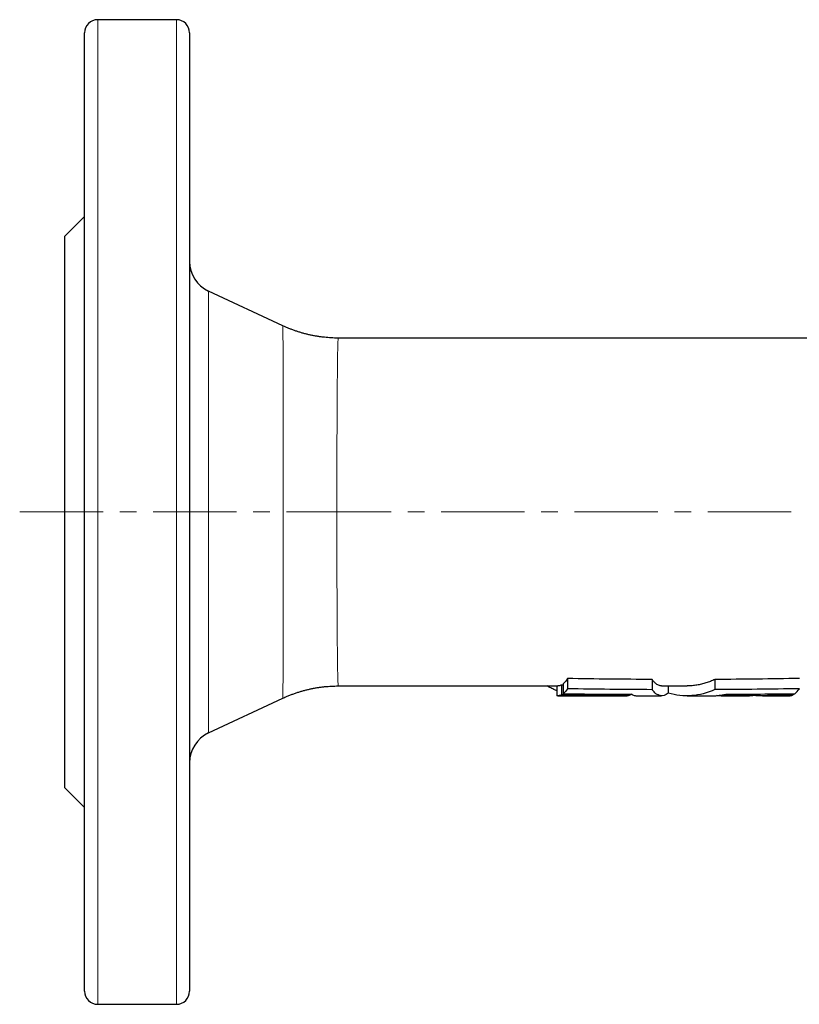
# Model space of a CAD drawing. Header units: millimetres. Extents: x 31 to 472, y 20 to 443.
# Tile 1 of 4: x 31 to 150, y 20 to 170. Entities that reach past the tile are written whole.
import ezdxf

# ---------------------------------------------------------------- set-up
doc = ezdxf.new("R2010")
doc.units = ezdxf.units.MM
doc.linetypes.add('CENTERX2', pattern=[20.32, 12.7, -2.54, 2.54, -2.54])
doc.layers.add('FORMAT', color=7, linetype='Continuous')

msp = doc.modelspace()

# ---------------------------------------------------------------- linework, layer by layer
at = {"color": 7, "linetype": 'Continuous', "lineweight": 25}
for p, q in [((54.99, 169.94), (42.99, 169.94)), ((40.99, 21.94), (40.99, 167.94)), ((56.99, 167.94), (56.99, 21.94)), ((40.99, 139.94), (37.99, 136.94)), ((37.99, 52.94), (37.99, 136.94)), ((71.2, 123.31), (59.88, 128.59)), ((71.2, 123.31), (71.2, 123.31)), ((180.29, 121.44), (79.66, 121.44)), ((114.6, 69.57), (114.6, 68.01)), ((127.47, 69.43), (127.47, 67.87)), ((137.05, 69.43), (137.05, 67.88)), ((79.66, 68.44), (113.11, 68.44)), ((79.66, 68.44), (79.66, 68.44)), ((112.98, 68.44), (112.98, 66.95)), ((113.91, 68.58), (113.65, 68.58)), ((113.65, 68.58), (113.65, 67.07)), ((113.91, 68.76), (113.91, 67.24)), ((128.93, 68.44), (132.8, 68.44)), ((129.93, 68.44), (129.93, 67.36)), ((59.88, 61.28), (71.2, 66.56)), ((71.2, 66.57), (71.2, 66.57)), ((113.11, 66.94), (123.68, 66.94)), ((123.21, 67.18), (123.21, 67.03)), ((125.13, 66.94), (128.93, 66.94)), ((132.8, 66.94), (136.58, 66.94)), ((138.01, 66.94), (141.7, 66.94)), ((139.39, 67.18), (139.39, 67.04)), ((143.16, 67.2), (143.16, 67.05)), ((144.29, 66.94), (148.41, 66.94)), ((145.59, 67.22), (145.59, 67.06)), ((148.96, 67.25), (148.96, 67.08)), ((37.99, 52.94), (40.99, 49.94)), ((42.99, 19.94), (54.99, 19.94))]:
    msp.add_line(p, q, dxfattribs=at)
at = {"color": 8, "linetype": 'Continuous', "lineweight": 18}
for p, q in [((42.99, 169.94), (42.99, 19.94)), ((54.99, 19.94), (54.99, 169.94)), ((59.88, 128.59), (59.88, 61.28))]:
    msp.add_line(p, q, dxfattribs=at)
at = {"color": 7, "linetype": 'Continuous', "lineweight": 25}
for centre, radius, start, end in [((42.99, 167.94), 2, 90, 180), ((54.99, 167.94), 2, 0, 90), ((61.99, 133.12), 5, 180, 245), ((61.99, 56.75), 5, 115, 180), ((42.99, 21.94), 2, 180, 270), ((54.99, 21.94), 2, 270, 0)]:
    msp.add_arc(centre, radius, start, end, dxfattribs=at)
for points, knots in [([(79.66, 121.44), (79.64, 121.44), (79.46, 121.44), (79.1, 121.44), (78.59, 121.46), (78.07, 121.5), (77.56, 121.55), (77.05, 121.61), (76.54, 121.68), (76.04, 121.77), (75.53, 121.86), (75.04, 121.98), (74.54, 122.1), (74.05, 122.24), (73.56, 122.39), (73.08, 122.55), (72.6, 122.72), (72.13, 122.91), (71.66, 123.1), (71.36, 123.24), (71.2, 123.31)], [0, 0, 0, 0, 0.004175, 0.063393, 0.122533, 0.181593, 0.240575, 0.299479, 0.358305, 0.417052, 0.47572, 0.53431, 0.59282, 0.65125, 0.709599, 0.767867, 0.826053, 0.884155, 0.942173, 1, 1, 1, 1]), ([(128.93, 68.44), (128.86, 68.44), (128.71, 68.45), (128.47, 68.53), (128.22, 68.66), (128.02, 68.81), (127.85, 68.97), (127.72, 69.11), (127.59, 69.26), (127.51, 69.37), (127.47, 69.43)], [0, 0, 0, 0, 0.145145, 0.312758, 0.48037, 0.647827, 0.735779, 0.823731, 0.911866, 1, 1, 1, 1]), ([(137.05, 69.43), (136.83, 69.33), (136.38, 69.12), (135.69, 68.88), (135, 68.69), (134.3, 68.55), (133.59, 68.47), (133.09, 68.43), (132.83, 68.44), (132.8, 68.44)], [0, 0, 0, 0, 0.162228, 0.324599, 0.486972, 0.649203, 0.816178, 0.983305, 1, 1, 1, 1]), ([(71.21, 66.56), (71.31, 66.61), (71.58, 66.74), (72.01, 66.92), (72.5, 67.12), (73, 67.3), (73.49, 67.47), (74, 67.62), (74.5, 67.76), (75.01, 67.89), (75.52, 68.01), (76.03, 68.11), (76.55, 68.2), (77.06, 68.27), (77.58, 68.33), (78.1, 68.38), (78.61, 68.41), (79.13, 68.43), (79.48, 68.44), (79.65, 68.44), (79.66, 68.44)], [0, 0, 0, 0, 0.040403, 0.101034, 0.161562, 0.22199, 0.282321, 0.342557, 0.402701, 0.462754, 0.522719, 0.582596, 0.642387, 0.702094, 0.761718, 0.821259, 0.88072, 0.940099, 0.999399, 1, 1, 1, 1]), ([(112.98, 67.71), (112.82, 67.78), (112.46, 67.93), (111.97, 68.17), (111.64, 68.36), (111.51, 68.44)], [0, 0, 0, 0, 0.3169699, 0.7423948, 1, 1, 1, 1]), ([(113.65, 68.58), (113.59, 68.55), (113.48, 68.5), (113.31, 68.45), (113.19, 68.44), (113.12, 68.44), (113.11, 68.44)], [0, 0, 0, 0, 0.309361, 0.618722, 0.928084, 1, 1, 1, 1]), ([(129.93, 67.36), (129.52, 67.01), (129.1, 66.88), (128.49, 67), (128.28, 67.1), (127.87, 67.4), (127.67, 67.61), (127.47, 67.87)], [0, 0, 0, 0, 0.5, 0.5, 0.75, 0.75, 1, 1, 1, 1]), ([(137.05, 67.88), (135.88, 67.35), (134.7, 67.05), (132.92, 66.92), (132.32, 66.93), (131.12, 67.06), (130.52, 67.19), (129.93, 67.36)], [0, 0, 0, 0, 0.5, 0.5, 0.75, 0.75, 1, 1, 1, 1]), ([(124.4, 67.17), (124.34, 67.13), (124.2, 67.04), (123.97, 66.96), (123.71, 66.93), (123.46, 66.95), (123.29, 67.01), (123.21, 67.03)], [0, 0, 0, 0, 0.146436, 0.365159, 0.583682, 0.791668, 1, 1, 1, 1]), ([(124.38, 67.18), (124.47, 67.13), (124.64, 67.03), (124.88, 66.95), (125.05, 66.94), (125.13, 66.94)], [0, 0, 0, 0, 0.338277, 0.676847, 1, 1, 1, 1]), ([(136.58, 66.94), (136.74, 66.94), (137.1, 66.94), (137.63, 66.99), (138.19, 67.06), (138.57, 67.14), (138.75, 67.18)], [0, 0, 0, 0, 0.226115, 0.483376, 0.741688, 1, 1, 1, 1]), ([(139.39, 67.04), (139.15, 67.01), (138.66, 66.95), (137.96, 66.93), (137.51, 66.95), (137.29, 66.97)], [0, 0, 0, 0, 0.347582, 0.695464, 1, 1, 1, 1]), ([(141.7, 66.94), (141.74, 66.94), (142.01, 66.93), (142.5, 66.96), (142.94, 67.02), (143.16, 67.05)], [0, 0, 0, 0, 0.090013, 0.545007, 1, 1, 1, 1]), ([(145.59, 67.06), (145.57, 67.05), (145.51, 67.03), (145.4, 67), (145.25, 66.98), (145.08, 66.96), (144.88, 66.95), (144.65, 66.94), (144.4, 66.94), (144.12, 66.94), (143.83, 66.94), (143.52, 66.95), (143.19, 66.96), (142.86, 66.96), (142.63, 66.97), (142.53, 66.97)], [0, 0, 0, 0, 0.076385, 0.152769, 0.231368, 0.309967, 0.386364, 0.462762, 0.54138, 0.619998, 0.696415, 0.772833, 0.851439, 0.930045, 1, 1, 1, 1]), ([(148.41, 66.94), (148.43, 66.94), (148.5, 66.94), (148.62, 66.96), (148.79, 67), (148.9, 67.05), (148.96, 67.08)], [0, 0, 0, 0, 0.085768, 0.389754, 0.694877, 1, 1, 1, 1])]:
    msp.add_open_spline(points, degree=3, knots=knots, dxfattribs=at)
at = {"color": 8, "linetype": 'Continuous', "lineweight": 18}
for points, knots in [([(71.2, 66.57), (71.2, 66.57), (71.21, 66.57), (71.21, 66.64), (71.21, 66.76), (71.22, 66.93), (71.22, 67.15), (71.22, 67.41), (71.23, 67.72), (71.23, 68.08), (71.23, 68.5), (71.23, 68.96), (71.24, 69.48), (71.24, 70.04), (71.24, 70.66), (71.25, 71.33), (71.25, 72.05), (71.25, 72.77), (71.25, 73.48), (71.25, 74.17), (71.26, 74.89), (71.26, 75.63), (71.26, 76.37), (71.26, 77.09), (71.26, 77.79), (71.26, 78.51), (71.26, 79.24), (71.27, 80), (71.27, 80.85), (71.27, 81.8), (71.27, 82.86), (71.27, 83.93), (71.27, 85.04), (71.27, 86.17), (71.27, 87.34), (71.27, 88.51), (71.27, 89.69), (71.27, 90.86), (71.27, 92.03), (71.28, 93.21), (71.28, 94.4), (71.28, 95.6), (71.28, 96.81), (71.27, 98.02), (71.27, 99.21), (71.27, 100.39), (71.27, 101.54), (71.27, 102.68), (71.27, 103.82), (71.27, 104.95), (71.27, 106.08), (71.27, 107.18), (71.27, 108.26), (71.27, 109.29), (71.26, 110.3), (71.26, 111.28), (71.26, 112.24), (71.26, 113.17), (71.26, 114.09), (71.26, 114.97), (71.25, 115.8), (71.25, 116.59), (71.25, 117.33), (71.25, 118.04), (71.24, 118.71), (71.24, 119.34), (71.24, 119.94), (71.24, 120.49), (71.23, 120.99), (71.23, 121.44), (71.23, 121.84), (71.22, 122.19), (71.22, 122.5), (71.22, 122.76), (71.22, 122.98), (71.21, 123.14), (71.21, 123.25), (71.21, 123.31), (71.2, 123.31), (71.2, 123.31)], [0, 0, 0, 0, 0.010534, 0.02417, 0.037806, 0.05143, 0.064666, 0.077913, 0.09116, 0.104396, 0.118016, 0.131649, 0.145281, 0.158901, 0.172951, 0.187016, 0.20108, 0.21513, 0.226739, 0.23836, 0.249985, 0.261606, 0.273215, 0.2832, 0.293187, 0.303172, 0.313246, 0.323323, 0.333397, 0.346628, 0.359869, 0.373111, 0.386342, 0.399956, 0.413582, 0.427209, 0.440823, 0.454053, 0.467295, 0.480537, 0.493767, 0.507381, 0.521008, 0.534634, 0.548249, 0.56148, 0.574723, 0.587966, 0.601197, 0.614812, 0.62844, 0.642068, 0.655683, 0.668917, 0.682162, 0.695407, 0.70864, 0.722258, 0.735888, 0.749518, 0.763135, 0.776371, 0.789619, 0.802866, 0.816102, 0.829722, 0.843355, 0.856987, 0.870608, 0.883846, 0.897096, 0.910346, 0.923584, 0.937207, 0.950842, 0.964477, 0.9781, 0.99134, 1, 1, 1, 1]), ([(79.66, 121.43), (79.65, 121.43), (79.65, 121.43), (79.64, 121.38), (79.63, 121.28), (79.62, 121.14), (79.61, 120.95), (79.6, 120.71), (79.59, 120.42), (79.58, 120.09), (79.57, 119.71), (79.56, 119.28), (79.56, 118.82), (79.55, 118.32), (79.54, 117.79), (79.53, 117.2), (79.52, 116.57), (79.52, 115.9), (79.51, 115.18), (79.5, 114.44), (79.5, 113.67), (79.49, 112.88), (79.49, 112.05), (79.48, 111.18), (79.48, 110.28), (79.47, 109.34), (79.47, 108.38), (79.46, 107.4), (79.46, 106.41), (79.46, 105.4), (79.45, 104.38), (79.45, 103.34), (79.45, 102.26), (79.45, 101.17), (79.45, 100.06), (79.44, 98.95), (79.44, 97.85), (79.44, 96.75), (79.44, 95.65), (79.44, 94.54), (79.44, 93.42), (79.44, 92.29), (79.44, 91.16), (79.45, 90.05), (79.45, 88.97), (79.45, 87.9), (79.45, 86.84), (79.45, 85.79), (79.46, 84.74), (79.46, 83.71), (79.46, 82.69), (79.47, 81.74), (79.47, 80.84), (79.47, 80), (79.48, 79.18), (79.48, 78.39), (79.49, 77.58), (79.49, 76.75), (79.5, 75.92), (79.51, 75.12), (79.51, 74.35), (79.52, 73.62), (79.53, 72.93), (79.54, 72.28), (79.55, 71.69), (79.55, 71.17), (79.56, 70.7), (79.57, 70.27), (79.58, 69.89), (79.59, 69.54), (79.6, 69.24), (79.61, 68.99), (79.62, 68.78), (79.63, 68.62), (79.64, 68.51), (79.65, 68.45), (79.65, 68.44), (79.66, 68.44)], [0, 0, 0, 0, 0.008633, 0.022246, 0.035475, 0.048716, 0.061956, 0.075185, 0.088798, 0.102424, 0.116049, 0.129663, 0.14289, 0.156129, 0.169368, 0.182596, 0.196208, 0.209832, 0.223456, 0.237068, 0.250294, 0.263531, 0.276768, 0.289994, 0.303603, 0.317226, 0.330848, 0.344458, 0.357682, 0.370917, 0.384152, 0.397376, 0.410984, 0.424605, 0.438225, 0.451834, 0.465056, 0.478291, 0.491525, 0.504748, 0.518355, 0.531974, 0.545594, 0.5592, 0.572423, 0.585657, 0.598892, 0.612114, 0.625721, 0.639341, 0.65296, 0.666567, 0.678588, 0.690621, 0.702659, 0.714693, 0.726714, 0.740755, 0.754811, 0.768866, 0.782908, 0.797413, 0.811932, 0.826452, 0.840957, 0.854183, 0.867422, 0.88066, 0.893887, 0.907497, 0.921121, 0.934744, 0.948355, 0.961583, 0.974823, 0.988064, 1, 1, 1, 1])]:
    msp.add_open_spline(points, degree=3, knots=knots, dxfattribs=at)
at = {"color": 7, "linetype": 'Continuous', "lineweight": 25}
for points in [[(114.6, 69.57), (114.38, 69.22), (114.15, 68.95), (113.91, 68.76)], [(127.47, 69.43), (123.18, 69.45), (118.89, 69.49), (114.6, 69.57)], [(149.92, 69.59), (145.63, 69.5), (141.34, 69.45), (137.05, 69.43)], [(114.6, 68.01), (114.38, 67.68), (114.15, 67.42), (113.91, 67.24)], [(127.47, 67.87), (123.18, 67.89), (118.89, 67.93), (114.6, 68.01)], [(149.92, 68.02), (145.63, 67.94), (141.34, 67.9), (137.05, 67.88)], [(149.22, 67.25), (149.46, 67.43), (149.69, 67.69), (149.92, 68.02)], [(113.65, 67.07), (113.42, 66.96), (113.2, 66.92), (112.98, 66.95)], [(123.21, 67.03), (120.02, 67.04), (116.83, 67.05), (113.65, 67.07)], [(113.91, 67.24), (117.4, 67.21), (120.89, 67.19), (124.38, 67.18)], [(138.75, 67.18), (142.24, 67.19), (145.73, 67.22), (149.22, 67.25)], [(143.16, 67.05), (141.9, 67.04), (140.65, 67.04), (139.39, 67.04)], [(148.96, 67.08), (147.84, 67.07), (146.72, 67.06), (145.59, 67.06)]]:
    msp.add_open_spline(points, degree=3, dxfattribs=at)
at = {"layer": 'FORMAT', "linetype": 'CENTERX2', "lineweight": 18}
for p, q in [((31.1, 94.94), (74.99, 94.94)), ((74.99, 94.94), (184.61, 94.94))]:
    msp.add_line(p, q, dxfattribs=at)

doc.saveas('drawing.dxf')
